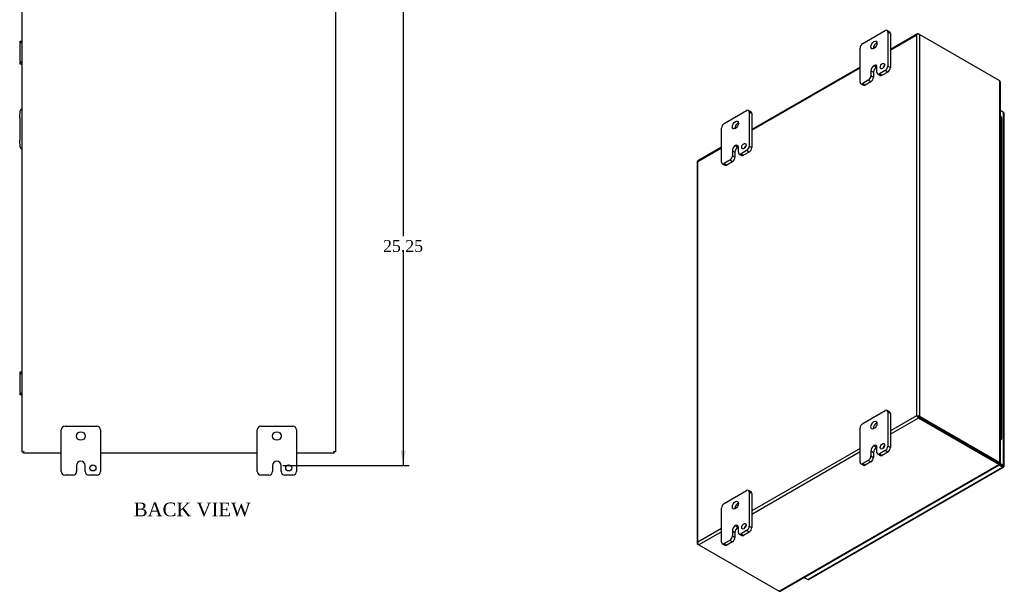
# Model space of a CAD drawing. Header units: inches. Extents: x 9 to 147, y 9 to 94.
# Tile 7 of 8: x 96 to 147, y 33 to 62. Entities that reach past the tile are written whole.
import ezdxf
from ezdxf.enums import TextEntityAlignment as Align

# ---------------------------------------------------------------- set-up
doc = ezdxf.new("R2010")
doc.units = ezdxf.units.IN
doc.header["$MEASUREMENT"] = 0
for name, color, linetype in [('COM40153-2', 7, 'CONTINUOUS'), ('COM42667', 7, 'CONTINUOUS'), ('COM48429', 7, 'CONTINUOUS'), ('COM71780-9', 7, 'CONTINUOUS'), ('DEFAULT', 7, 'CONTINUOUS'), ('FET07710', 7, 'CONTINUOUS'), ('HNG10620-20B', 7, 'CONTINUOUS'), ('HNG10620-20C', 7, 'CONTINUOUS'), ('HNG10620-20P', 7, 'CONTINUOUS')]:
    doc.layers.add(name, color=color, linetype=linetype)
doc.styles.add('SEACAD_TIMES_NEW_ROMAN', font='times.ttf')

# ---------------------------------------------------------------- blocks, each defined once
blk = doc.blocks.new('GDIMGGROUP13')
at = {"layer": 'DEFAULT', "linetype": 'Continuous'}
for points in [[(116.017, 63.993), (115.892, 64.743), (115.767, 63.993)], [(116.017, 40.243), (115.767, 40.243), (115.892, 39.493)]]:
    blk.add_hatch(color=136, dxfattribs=at).paths.add_polyline_path(points)
at = {"layer": 'DEFAULT', "color": 136, "linetype": 'Continuous'}
for p, q in [((109.746, 64.743), (116.192, 64.743)), ((115.892, 64.743), (115.892, 51.197)), ((115.892, 50.387), (115.892, 39.493)), ((109.747, 39.493), (116.192, 39.493))]:
    blk.add_line(p, q, dxfattribs=at)
at = {"layer": 'DEFAULT', "color": 136, "linetype": 'Continuous', "style": 'SEACAD_TIMES_NEW_ROMAN'}
blk.add_text('25.25', height=0.6, dxfattribs=at).set_placement((114.869, 50.987), align=Align.TOP_LEFT)

msp = doc.modelspace()

# ---------------------------------------------------------------- linework, layer by layer
at = {"layer": 'COM40153-2', "color": 7}
for p, q in [((96.321, 57.243), (96.351, 57.577)), ((96.321, 57.243), (96.321, 56.072)), ((96.351, 55.738), (96.321, 56.072))]:
    msp.add_line(p, q, dxfattribs=at)
for centre, start, end in [((96.475, 57.566), 103.3006, 175), ((96.475, 55.749), 185, 256.6994)]:
    msp.add_arc(centre, 0.125, start, end, dxfattribs=at)
at = {"layer": 'COM42667', "color": 7}
for p, q in [((96.351, 61.049), (96.351, 61.144)), ((96.351, 61.144), (96.446, 61.144)), ((96.351, 61.049), (96.351, 61.001)), ((96.446, 61.049), (96.351, 61.049)), ((96.351, 60.11), (96.351, 61.001)), ((96.351, 60.11), (96.351, 60.062)), ((96.351, 59.967), (96.351, 60.062)), ((96.351, 60.062), (96.446, 60.062)), ((96.446, 59.967), (96.351, 59.967)), ((96.351, 44.173), (96.351, 44.268)), ((96.351, 44.268), (96.446, 44.268)), ((96.351, 44.173), (96.351, 44.125)), ((96.446, 44.173), (96.351, 44.173)), ((96.351, 43.234), (96.351, 44.125)), ((96.351, 43.234), (96.351, 43.186)), ((96.351, 43.091), (96.351, 43.186)), ((96.351, 43.186), (96.446, 43.186)), ((96.446, 43.091), (96.351, 43.091))]:
    msp.add_line(p, q, dxfattribs=at)
at = {"layer": 'COM48429', "color": 7}
for p, q in [((96.446, 40.19), (96.446, 64.046)), ((112.446, 64.046), (112.446, 40.19)), ((142.145, 61.511), (140.759, 60.711)), ((140.759, 60.675), (142.097, 61.447)), ((142.097, 61.447), (142.097, 42.027)), ((142.127, 61.488), (142.127, 61.488)), ((142.199, 61.506), (142.25, 61.476)), ((146.34, 59.115), (142.25, 61.476)), ((142.25, 61.476), (142.25, 41.998)), ((139.213, 59.818), (133.688, 56.629)), ((133.688, 56.592), (139.213, 59.782)), ((146.34, 39.637), (146.34, 59.115)), ((146.371, 39.618), (146.371, 59.046)), ((132.142, 55.736), (130.933, 55.038)), ((130.936, 55.003), (132.142, 55.699)), ((130.904, 54.988), (130.904, 35.51)), ((130.936, 35.584), (130.936, 55.003)), ((142.097, 42.027), (140.759, 41.255)), ((142.199, 41.91), (140.759, 41.079)), ((142.148, 41.998), (142.097, 42.027)), ((142.127, 42.01), (142.199, 41.969)), ((142.127, 42.01), (142.199, 41.969)), ((142.199, 41.969), (146.289, 39.607)), ((146.289, 39.607), (142.199, 41.969)), ((146.289, 39.548), (142.199, 41.91)), ((142.25, 41.998), (146.34, 39.637)), ((96.518, 40.19), (96.554, 40.226)), ((96.519, 40.19), (96.554, 40.226)), ((112.374, 40.19), (112.338, 40.226)), ((112.374, 40.19), (112.338, 40.226)), ((139.213, 40.362), (133.688, 37.173)), ((96.446, 40.19), (96.518, 40.19)), ((96.519, 40.118), (96.519, 40.19)), ((98.446, 40.118), (96.519, 40.118)), ((108.446, 40.118), (100.446, 40.118)), ((112.374, 40.118), (110.446, 40.118)), ((112.446, 40.19), (112.374, 40.19)), ((112.374, 40.118), (112.374, 40.19)), ((139.213, 40.186), (133.688, 36.996)), ((135.077, 33.075), (146.289, 39.548)), ((135.153, 33.083), (146.321, 39.531)), ((146.27, 39.597), (146.321, 39.567)), ((146.289, 39.607), (146.34, 39.637)), ((146.289, 39.607), (146.289, 39.548)), ((146.322, 39.602), (146.298, 39.616)), ((146.322, 39.602), (146.298, 39.616)), ((146.3, 39.622), (146.34, 39.599)), ((146.34, 39.599), (146.322, 39.602)), ((132.142, 36.28), (130.936, 35.584)), ((132.142, 36.103), (130.987, 35.437)), ((130.915, 35.537), (130.915, 35.537)), ((130.987, 35.437), (130.936, 35.466)), ((130.987, 35.437), (135.077, 33.075))]:
    msp.add_line(p, q, dxfattribs=at)
for centre, start, end in [((146.279, 59.046), 0, 48.6182), ((135.106, 33.163), 251.3818, 300)]:
    msp.add_arc(centre, 0.0923, start, end, dxfattribs=at)
for centre, major_axis, ratio, start_param, end_param in [((142.173, 61.403), (0.076, 0.132), 0.577982, 1.230411, 1.570248), ((142.173, 61.403), (0.076, 0.132), 0.577982, 1.231508, 1.571345), ((142.199, 61.418), (0.054, -0.0935), 0.57735, 2.356194, 3.587154), ((142.173, 61.432), (0.108, 0), 0.57735, 0.785398, 2.016358), ((131.012, 54.988), (0.108, 0), 0.57735, 2.696031, 3.141593), ((130.987, 54.944), (0.054, -0.0935), 0.57735, 3.141593, 3.587154), ((131.012, 54.959), (-0.108, 0.062), 0.000948, 0.445015, 0.784852), ((131.012, 54.959), (-0.108, 0.062), 0.000948, -0.784852, -0.445015), ((142.173, 41.983), (-0.108, 0.062), 0.000948, -1.124689, -0.784852), ((142.173, 41.983), (-0.108, 0.062), 0.000948, 0.784852, 1.124689), ((142.173, 41.954), (0.108, 0), 0.57735, 0.785398, 2.016358), ((142.199, 41.998), (0.054, -0.0935), 0.57735, 4.266828, 5.497787), ((142.173, 41.983), (0.036, -0.0207), 0.000948, 0.785944, 2.356741), ((142.173, 41.983), (0.036, -0.0208), 0.000948, 3.926445, 5.497241), ((131.012, 35.51), (0.108, 0), 0.57735, 2.696031, 3.926991), ((131.012, 35.54), (-0.076, -0.132), 0.577982, 4.712938, 5.052774), ((131.012, 35.54), (-0.076, -0.132), 0.577982, 4.71184, 5.051677), ((130.987, 35.525), (0.054, -0.0935), 0.57735, 4.266828, 5.497787)]:
    msp.add_ellipse(centre, major_axis=major_axis, ratio=ratio, start_param=start_param, end_param=end_param, dxfattribs=at)
msp.add_open_spline([(146.289, 39.607), (146.288, 39.599), (146.287, 39.594), (146.285, 39.593)], degree=3, dxfattribs=at)
for points, knots in [([(146.289, 39.607), (146.292, 39.61), (146.295, 39.612), (146.298, 39.615), (146.299, 39.616), (146.299, 39.619), (146.299, 39.619), (146.299, 39.62)], [0, 0, 0, 0, 0.25, 0.25, 0.5, 0.5, 0.625, 0.625, 0.625, 0.625]), ([(146.289, 39.548), (146.295, 39.541), (146.301, 39.535), (146.313, 39.529), (146.317, 39.529), (146.321, 39.531)], [0, 0, 0, 0, 0.25, 0.25, 0.5, 0.5, 0.5, 0.5]), ([(146.34, 39.637), (146.35, 39.635), (146.358, 39.632), (146.368, 39.626), (146.371, 39.622), (146.371, 39.614), (146.368, 39.61), (146.358, 39.603), (146.35, 39.601), (146.34, 39.599)], [0, 0, 0, 0, 0.25, 0.25, 0.5, 0.5, 0.75, 0.75, 1, 1, 1, 1])]:
    msp.add_open_spline(points, degree=3, knots=knots, dxfattribs=at)
at = {"layer": 'COM71780-9', "color": 7}
for p, q in [((146.533, 57.506), (146.371, 57.599)), ((146.533, 39.493), (146.533, 57.506)), ((146.564, 39.449), (146.564, 57.462)), ((145.996, 39.776), (145.996, 39.776)), ((146.024, 39.76), (146.024, 39.76)), ((136.551, 33.671), (146.482, 39.405)), ((136.605, 33.666), (146.536, 39.399)), ((146.482, 39.405), (146.292, 39.514)), ((146.324, 39.555), (146.482, 39.464)), ((146.482, 39.464), (146.324, 39.555)), ((146.346, 39.601), (146.533, 39.493)), ((146.482, 39.464), (146.482, 39.464)), ((146.482, 39.464), (146.482, 39.464)), ((146.482, 39.464), (146.533, 39.434)), ((146.554, 39.422), (146.482, 39.464)), ((146.554, 39.422), (146.482, 39.464)), ((136.362, 33.781), (136.551, 33.671))]:
    msp.add_line(p, q, dxfattribs=at)
for centre, major_axis, ratio, start_param, end_param in [((146.456, 57.462), (-0.108, 0), 0.57735, 3.141593, 3.926991), ((146.456, 39.478), (-0.036, 0.0207), 0.000948, 2.356741, 3.927537), ((146.456, 39.478), (-0.036, 0.0208), 0.000948, 2.355648, 3.926445), ((146.482, 39.493), (-0.054, 0.0935), 0.57735, 2.356194, 3.587154), ((146.456, 39.449), (-0.108, 0), 0.57735, 2.696031, 3.926991), ((146.456, 39.478), (0.108, -0.062), 0.000948, -0.784852, -0.445015), ((146.456, 39.478), (0.108, -0.062), 0.000948, 0.445015, 0.784852), ((136.551, 33.76), (-0.054, 0.0935), 0.57735, 2.356194, 3.141593)]:
    msp.add_ellipse(centre, major_axis=major_axis, ratio=ratio, start_param=start_param, end_param=end_param, dxfattribs=at)
at = {"layer": 'FET07710', "color": 7}
for p, q in [((139.345, 61.018), (140.494, 61.681)), ((140.72, 61.614), (140.588, 61.69)), ((140.627, 61.605), (140.627, 59.869)), ((140.759, 61.528), (140.627, 61.605)), ((140.759, 61.528), (140.759, 59.793)), ((139.213, 59.053), (139.213, 60.788)), ((139.92, 59.895), (139.92, 59.894)), ((139.92, 59.895), (140.052, 59.818)), ((139.92, 59.894), (140.052, 59.818)), ((140.052, 59.818), (140.052, 59.818)), ((140.074, 59.55), (140.074, 59.806)), ((140.627, 59.869), (140.759, 59.793)), ((139.766, 59.627), (139.766, 59.372)), ((139.766, 59.627), (139.898, 59.551)), ((139.766, 59.372), (139.898, 59.296)), ((139.898, 59.551), (139.898, 59.296)), ((140.113, 59.465), (140.245, 59.388)), ((140.494, 59.64), (140.207, 59.474)), ((140.207, 59.474), (140.339, 59.398)), ((140.627, 59.563), (140.339, 59.398)), ((140.627, 59.563), (140.494, 59.64)), ((139.251, 58.967), (139.384, 58.891)), ((139.633, 59.143), (139.345, 58.976)), ((139.345, 58.976), (139.477, 58.9)), ((139.765, 59.066), (139.477, 58.9)), ((139.765, 59.066), (139.633, 59.143)), ((132.274, 56.935), (133.423, 57.599)), ((133.649, 57.532), (133.517, 57.608)), ((133.556, 57.522), (133.556, 55.787)), ((133.688, 57.446), (133.556, 57.522)), ((133.688, 57.446), (133.688, 55.711)), ((132.142, 54.971), (132.142, 56.706)), ((132.849, 55.812), (132.849, 55.812)), ((132.849, 55.812), (132.981, 55.736)), ((132.849, 55.812), (132.981, 55.736)), ((133.556, 55.787), (133.688, 55.711)), ((132.695, 55.545), (132.695, 55.29)), ((132.695, 55.545), (132.827, 55.469)), ((132.695, 55.29), (132.827, 55.213)), ((132.827, 55.469), (132.827, 55.213)), ((132.981, 55.736), (132.981, 55.736)), ((133.003, 55.468), (133.003, 55.723)), ((133.042, 55.382), (133.174, 55.306)), ((133.423, 55.557), (133.136, 55.391)), ((133.136, 55.391), (133.268, 55.315)), ((133.555, 55.481), (133.268, 55.315)), ((133.555, 55.481), (133.423, 55.557)), ((132.18, 54.885), (132.313, 54.808)), ((132.562, 55.06), (132.274, 54.894)), ((132.274, 54.894), (132.406, 54.818)), ((132.694, 54.984), (132.406, 54.818)), ((132.694, 54.984), (132.562, 55.06)), ((139.345, 41.626), (140.494, 42.289)), ((140.72, 42.222), (140.588, 42.299)), ((140.627, 42.213), (140.627, 40.478)), ((140.759, 42.136), (140.627, 42.213)), ((140.759, 42.136), (140.759, 40.401)), ((98.446, 39.18), (98.446, 41.305)), ((98.634, 41.493), (100.259, 41.493)), ((100.446, 41.305), (100.446, 39.18)), ((108.446, 39.18), (108.446, 41.305)), ((108.634, 41.493), (110.259, 41.493)), ((110.446, 41.305), (110.446, 39.18)), ((139.213, 39.661), (139.213, 41.396)), ((139.766, 40.236), (139.766, 39.98)), ((139.766, 40.236), (139.898, 40.159)), ((139.92, 40.503), (139.92, 40.503)), ((139.92, 40.503), (140.052, 40.426)), ((139.92, 40.503), (140.052, 40.426)), ((140.052, 40.426), (140.052, 40.426)), ((140.074, 40.159), (140.074, 40.414)), ((140.494, 40.248), (140.207, 40.082)), ((140.627, 40.172), (140.494, 40.248)), ((140.627, 40.478), (140.759, 40.401)), ((99.447, 39.711), (99.446, 39.711)), ((109.447, 39.711), (109.446, 39.711)), ((139.633, 39.751), (139.345, 39.585)), ((139.765, 39.674), (139.633, 39.751)), ((139.766, 39.98), (139.898, 39.904)), ((139.898, 40.159), (139.898, 39.904)), ((140.113, 40.073), (140.245, 39.996)), ((140.207, 40.082), (140.339, 40.006)), ((140.627, 40.172), (140.339, 40.006)), ((99.228, 39.493), (99.228, 39.18)), ((99.665, 39.18), (99.665, 39.493)), ((109.228, 39.493), (109.228, 39.18)), ((109.665, 39.18), (109.665, 39.493)), ((139.251, 39.575), (139.384, 39.499)), ((139.345, 39.585), (139.477, 39.508)), ((139.765, 39.674), (139.477, 39.508)), ((99.041, 38.993), (98.634, 38.993)), ((100.259, 38.993), (99.852, 38.993)), ((109.041, 38.993), (108.634, 38.993)), ((110.259, 38.993), (109.852, 38.993)), ((132.274, 37.543), (133.423, 38.207)), ((133.649, 38.14), (133.517, 38.216)), ((133.556, 38.13), (133.556, 36.395)), ((133.688, 38.054), (133.556, 38.13)), ((133.688, 38.054), (133.688, 36.319)), ((132.142, 35.579), (132.142, 37.314)), ((132.849, 36.42), (132.849, 36.42)), ((132.849, 36.42), (132.981, 36.344)), ((132.849, 36.42), (132.981, 36.344)), ((132.981, 36.344), (132.981, 36.344)), ((133.003, 36.076), (133.003, 36.331)), ((133.556, 36.395), (133.688, 36.319)), ((132.695, 36.153), (132.695, 35.898)), ((132.695, 36.153), (132.827, 36.077)), ((132.695, 35.898), (132.827, 35.822)), ((132.827, 36.077), (132.827, 35.822)), ((133.042, 35.99), (133.174, 35.914)), ((133.423, 36.166), (133.136, 36)), ((133.136, 36), (133.268, 35.923)), ((133.555, 36.089), (133.268, 35.923)), ((133.555, 36.089), (133.423, 36.166)), ((132.18, 35.493), (132.313, 35.417)), ((132.562, 35.668), (132.274, 35.502)), ((132.274, 35.502), (132.406, 35.426)), ((132.694, 35.592), (132.406, 35.426)), ((132.694, 35.592), (132.562, 35.668))]:
    msp.add_line(p, q, dxfattribs=at)
for centre, radius in [((99.446, 40.993), 0.219), ((109.446, 40.993), 0.219), ((100.056, 39.368), 0.156), ((110.056, 39.368), 0.156)]:
    msp.add_circle(centre, radius, dxfattribs=at)
for centre, radius, start, end in [((98.634, 41.305), 0.188, 90, 180), ((100.259, 41.305), 0.188, 0, 90), ((108.634, 41.305), 0.188, 90, 180), ((110.259, 41.305), 0.188, 0, 90), ((99.446, 39.493), 0.218, 90, 180), ((99.447, 39.493), 0.218, 0, 90), ((109.446, 39.493), 0.218, 90, 180), ((109.447, 39.493), 0.218, 0, 90), ((98.634, 39.18), 0.188, 180, 270), ((99.041, 39.18), 0.188, 270, 0), ((99.852, 39.18), 0.188, 180, 270), ((100.259, 39.18), 0.188, 270, 0), ((108.634, 39.18), 0.188, 180, 270), ((109.041, 39.18), 0.188, 270, 0), ((109.852, 39.18), 0.188, 180, 270), ((110.259, 39.18), 0.188, 270, 0)]:
    msp.add_arc(centre, radius, start, end, dxfattribs=at)
for centre, major_axis, start_param, end_param in [((140.494, 61.528), (-0.094, -0.162), 2.356194, 3.926991), ((140.627, 61.452), (-0.094, -0.162), 2.356194, 3.141593), ((139.345, 60.865), (0.094, 0.162), 0.785398, 2.356194), ((140.052, 60.865), (0.109, 0.189), 0.649107, 2.492486), ((139.92, 59.716), (0.109, 0.189), 0.785398, 2.356194), ((140.052, 59.64), (0.109, 0.189), 0.785398, 2.356194), ((139.92, 59.717), (-0.109, -0.189), 2.356194, 3.926991), ((140.052, 59.64), (-0.109, -0.189), 3.793313, 3.926991), ((140.483, 59.787), (0.078, 0.135), 1.008936, 2.132657), ((140.494, 59.793), (-0.094, -0.162), 0.785398, 2.356194), ((139.633, 59.296), (-0.094, -0.162), 0.785398, 2.356194), ((140.207, 59.627), (0.094, 0.162), 2.356194, 3.926991), ((140.339, 59.551), (0.094, 0.162), 3.141593, 3.926991), ((140.627, 59.717), (0.094, 0.162), 3.926991, 5.497787), ((139.345, 59.13), (0.094, 0.162), 2.356194, 3.926991), ((139.477, 59.053), (0.094, 0.162), 3.141593, 3.926991), ((139.765, 59.219), (0.094, 0.162), 3.926991, 5.497787), ((133.423, 57.446), (-0.094, -0.162), 2.356194, 3.926991), ((133.555, 57.369), (-0.094, -0.162), 2.356194, 3.141593), ((132.274, 56.782), (0.094, 0.162), 0.785398, 2.356194), ((132.981, 56.782), (0.109, 0.189), 0.649107, 2.492486), ((132.849, 55.634), (0.109, 0.189), 0.785398, 2.356194), ((132.849, 55.634), (-0.109, -0.189), 2.356194, 3.926991), ((133.412, 55.704), (0.078, 0.135), 1.008936, 2.132657), ((133.423, 55.71), (-0.094, -0.162), 0.785398, 2.356194), ((132.562, 55.213), (-0.094, -0.162), 0.785398, 2.356194), ((132.981, 55.558), (0.109, 0.189), 0.785398, 2.356194), ((132.981, 55.558), (-0.109, -0.189), 3.793313, 3.926991), ((133.136, 55.544), (0.094, 0.162), 2.356194, 3.926991), ((133.268, 55.468), (0.094, 0.162), 3.141593, 3.926991), ((133.555, 55.634), (0.094, 0.162), 3.926991, 5.497787), ((132.274, 55.047), (0.094, 0.162), 2.356194, 3.926991), ((132.406, 54.971), (0.094, 0.162), 3.141593, 3.926991), ((132.694, 55.137), (0.094, 0.162), 3.926991, 5.497787), ((140.494, 42.136), (-0.094, -0.162), 2.356194, 3.926991), ((140.627, 42.06), (-0.094, -0.162), 2.356194, 3.141593), ((139.345, 41.473), (0.094, 0.162), 0.785398, 2.356194), ((140.052, 41.473), (0.109, 0.189), 0.649107, 2.492486), ((139.92, 40.325), (0.109, 0.189), 0.785398, 2.356194), ((140.052, 40.248), (0.109, 0.189), 0.785398, 2.356194), ((139.92, 40.325), (-0.109, -0.189), 2.356194, 3.926991), ((140.052, 40.248), (-0.109, -0.189), 3.793313, 3.926991), ((140.483, 40.395), (0.078, 0.135), 1.008936, 2.132657), ((140.494, 40.401), (-0.094, -0.162), 0.785398, 2.356194), ((140.627, 40.325), (0.094, 0.162), 3.926991, 5.497787), ((139.633, 39.904), (-0.094, -0.162), 0.785398, 2.356194), ((139.765, 39.828), (0.094, 0.162), 3.926991, 5.497787), ((140.207, 40.235), (0.094, 0.162), 2.356194, 3.926991), ((140.339, 40.159), (0.094, 0.162), 3.141593, 3.926991), ((139.345, 39.738), (0.094, 0.162), 2.356194, 3.926991), ((139.477, 39.661), (0.094, 0.162), 3.141593, 3.926991), ((133.423, 38.054), (-0.094, -0.162), 2.356194, 3.926991), ((133.555, 37.977), (-0.094, -0.162), 2.356194, 3.141593), ((132.274, 37.39), (0.094, 0.162), 0.785398, 2.356194), ((132.981, 37.391), (0.109, 0.189), 0.649107, 2.492486), ((132.849, 36.242), (0.109, 0.189), 0.785398, 2.356194), ((132.981, 36.166), (0.109, 0.189), 0.785398, 2.356194), ((132.849, 36.242), (-0.109, -0.189), 2.356194, 3.926991), ((132.981, 36.166), (-0.109, -0.189), 3.793313, 3.926991), ((133.412, 36.312), (0.078, 0.135), 1.008936, 2.132657), ((133.423, 36.319), (-0.094, -0.162), 0.785398, 2.356194), ((133.555, 36.242), (0.094, 0.162), 3.926991, 5.497787), ((132.562, 35.821), (-0.094, -0.162), 0.785398, 2.356194), ((132.694, 35.745), (0.094, 0.162), 3.926991, 5.497787), ((133.136, 36.153), (0.094, 0.162), 2.356194, 3.926991), ((133.268, 36.076), (0.094, 0.162), 3.141593, 3.926991), ((132.274, 35.655), (0.094, 0.162), 2.356194, 3.926991), ((132.406, 35.579), (0.094, 0.162), 3.141593, 3.926991)]:
    msp.add_ellipse(centre, major_axis=major_axis, ratio=0.57735, start_param=start_param, end_param=end_param, dxfattribs=at)
for centre, major_axis in [((139.92, 60.941), (0.109, 0.189)), ((140.351, 59.863), (0.078, 0.135)), ((132.849, 56.859), (0.109, 0.189)), ((133.28, 55.781), (0.078, 0.135)), ((139.92, 41.549), (0.109, 0.189)), ((140.351, 40.471), (0.078, 0.135)), ((132.849, 37.467), (0.109, 0.189)), ((133.28, 36.389), (0.078, 0.135))]:
    msp.add_ellipse(centre, major_axis=major_axis, ratio=0.57735, dxfattribs=at)
at = {"layer": 'HNG10620-20B', "color": 7}
for p, q in [((146.444, 55.578), (146.444, 56.394)), ((146.444, 53.945), (146.444, 54.761)), ((146.444, 52.312), (146.444, 53.128)), ((146.444, 50.679), (146.444, 51.495)), ((146.444, 49.046), (146.444, 49.862)), ((146.444, 47.413), (146.444, 48.229)), ((146.444, 45.78), (146.444, 46.596)), ((146.444, 44.147), (146.444, 44.963)), ((146.444, 42.514), (146.444, 43.33)), ((146.444, 40.881), (146.444, 41.697))]:
    msp.add_line(p, q, dxfattribs=at)
for centre, major_axis, start_param, end_param in [((146.29, 56.394), (-0.154, 0), 3.141593, 4.157881), ((146.29, 55.578), (-0.154, 0), 3.141593, 4.157881), ((146.29, 54.761), (-0.154, 0), 3.141593, 4.157881), ((146.29, 53.945), (-0.154, 0), 3.141593, 4.157881), ((146.29, 53.128), (-0.154, 0), 3.141593, 4.157881), ((146.29, 52.312), (-0.154, 0), 3.141593, 4.157881), ((146.29, 51.495), (-0.154, 0), 3.141593, 4.157881), ((146.29, 50.679), (-0.154, 0), 3.141593, 4.157881), ((146.29, 49.862), (-0.154, 0), 3.141593, 4.157881), ((146.29, 49.046), (-0.154, 0), 3.141593, 4.157881), ((146.29, 48.229), (-0.154, 0), 3.141593, 4.157881), ((146.29, 47.413), (-0.154, 0), 3.141593, 4.157881), ((146.29, 46.596), (-0.154, 0), 3.141593, 4.157881), ((146.29, 45.78), (-0.154, 0), 3.141593, 4.157881), ((146.29, 44.963), (-0.154, 0), 3.141593, 4.157881), ((146.29, 44.147), (-0.154, 0), 3.141593, 4.157881), ((146.29, 43.33), (-0.154, 0), 3.141593, 4.157881), ((146.29, 42.514), (-0.154, 0), 3.141593, 4.157881), ((146.29, 41.697), (-0.154, 0), 3.141593, 4.157881), ((146.29, 40.881), (-0.154, 0), 2.125304, 4.157881), ((146.29, 40.881), (-0.0938, 0), 2.612966, 3.670219)]:
    msp.add_ellipse(centre, major_axis=major_axis, ratio=0.57735, start_param=start_param, end_param=end_param, dxfattribs=at)
at = {"layer": 'HNG10620-20C', "color": 7}
for p, q in [((146.444, 56.394), (146.444, 57.211)), ((146.444, 54.761), (146.444, 55.578)), ((146.444, 53.128), (146.444, 53.945)), ((146.444, 51.495), (146.444, 52.312)), ((146.444, 49.862), (146.444, 50.679)), ((146.444, 48.229), (146.444, 49.046)), ((146.444, 46.596), (146.444, 47.413)), ((146.444, 44.963), (146.444, 45.78)), ((146.444, 43.33), (146.444, 44.147)), ((146.444, 41.697), (146.444, 42.514))]:
    msp.add_line(p, q, dxfattribs=at)
for centre in [(146.29, 57.211), (146.29, 56.394), (146.29, 55.578), (146.29, 54.761), (146.29, 53.945), (146.29, 53.128), (146.29, 52.312), (146.29, 51.495), (146.29, 50.679), (146.29, 49.862), (146.29, 49.046), (146.29, 48.229), (146.29, 47.413), (146.29, 46.596), (146.29, 45.78), (146.29, 44.963), (146.29, 44.147), (146.29, 43.33), (146.29, 42.514), (146.29, 41.697)]:
    msp.add_ellipse(centre, major_axis=(0.154, 0), ratio=0.57735, start_param=0, end_param=1.016289, dxfattribs=at)
at = {"layer": 'HNG10620-20P', "color": 7}
msp.add_ellipse((146.29, 40.881), major_axis=(-0.0938, 0), ratio=0.57735, start_param=2.612966, end_param=3.670219, dxfattribs=at)

# ---------------------------------------------------------------- block references
at = {"layer": 'DEFAULT', "color": 7}
msp.add_blockref('GDIMGGROUP13', (0, 0), dxfattribs=at)

# ---------------------------------------------------------------- texts
at = {"layer": 'DEFAULT', "color": 7, "style": 'SEACAD_TIMES_NEW_ROMAN'}
msp.add_text('BACK VIEW', height=0.7, dxfattribs=at).set_placement((102.144, 37.598), align=Align.TOP_LEFT)

doc.saveas('drawing.dxf')
